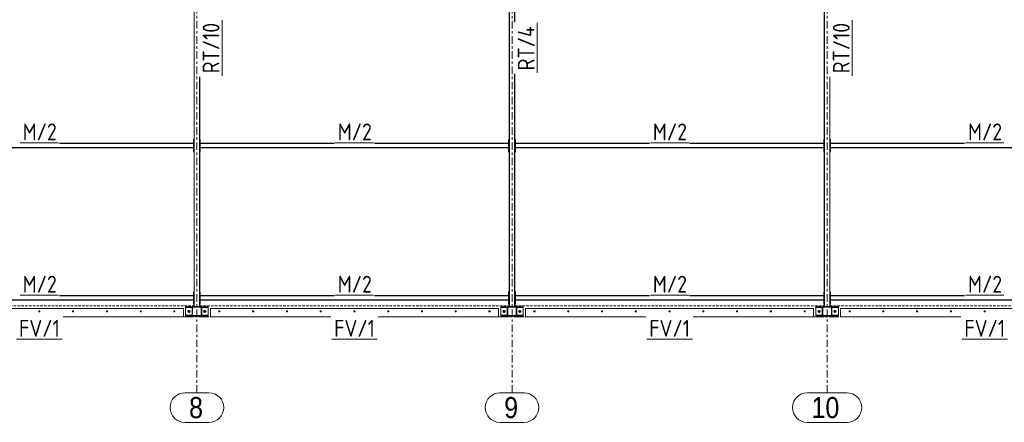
# Model space of a CAD drawing. Header units: millimetres. Extents: x -141 to 1046, y -218 to 621.
# Tile 10 of 16: x 479 to 713, y -25 to 71. Entities that reach past the tile are written whole.
import ezdxf

# ---------------------------------------------------------------- set-up
doc = ezdxf.new("R2010")
doc.units = ezdxf.units.MM
doc.header["$LTSCALE"] = 0.6
for name, pattern in [('VERDECKT2', [1.5, 1, -0.5]), ('XKITLINE00', [0]), ('XKITLINE03', [6, 3, -1, 1, -1])]:
    doc.linetypes.add(name, pattern=pattern)
for name, color, linetype, lineweight in [('Bolt', 7, 'Continuous', 0), ('Part', 2, 'Continuous', 0), ('PartMark', 3, 'Continuous', 0), ('S-GRID', 1, 'Continuous', 0)]:
    doc.layers.add(name, color=color, linetype=linetype, lineweight=lineweight)
doc.styles.add('ARIAL', font='ARIAL.TTF')
doc.styles.add('ISOCPEUR', font='ISOCPEUR.TTF')

msp = doc.modelspace()

# ---------------------------------------------------------------- linework, layer by layer
at = {"layer": 'Bolt', "color": 3, "linetype": 'XKITLINE00', "lineweight": 0}
for p, q in [((483.94, 1.44), (483.88, 1.33)), ((483.88, 1.33), (483.94, 1.23)), ((484.06, 1.44), (483.94, 1.44)), ((483.94, 1.23), (484.06, 1.23)), ((484.12, 1.33), (484.06, 1.44)), ((484.06, 1.23), (484.12, 1.33)), ((491.94, 1.44), (491.88, 1.33)), ((491.88, 1.33), (491.94, 1.23)), ((492.06, 1.44), (491.94, 1.44)), ((491.94, 1.23), (492.06, 1.23)), ((492.12, 1.33), (492.06, 1.44)), ((492.06, 1.23), (492.12, 1.33)), ((499.94, 1.44), (499.88, 1.33)), ((499.88, 1.33), (499.94, 1.23)), ((500.06, 1.44), (499.94, 1.44)), ((499.94, 1.23), (500.06, 1.23)), ((500.12, 1.33), (500.06, 1.44)), ((500.06, 1.23), (500.12, 1.33)), ((507.94, 1.44), (507.88, 1.33)), ((507.88, 1.33), (507.94, 1.23)), ((508.06, 1.44), (507.94, 1.44)), ((507.94, 1.23), (508.06, 1.23)), ((508.12, 1.33), (508.06, 1.44)), ((508.06, 1.23), (508.12, 1.33)), ((515.94, 1.44), (515.88, 1.33)), ((515.88, 1.33), (515.94, 1.23)), ((516.06, 1.44), (515.94, 1.44)), ((515.94, 1.23), (516.06, 1.23)), ((516.12, 1.33), (516.06, 1.44)), ((516.06, 1.23), (516.12, 1.33)), ((519.27, 1.45), (519.47, 1.56)), ((519.27, 1.22), (519.27, 1.45)), ((519.47, 1.1), (519.27, 1.22)), ((519.47, 1.56), (519.67, 1.45)), ((519.67, 1.22), (519.47, 1.1)), ((519.67, 1.45), (519.67, 1.22)), ((523, 1.45), (523.2, 1.56)), ((523, 1.22), (523, 1.45)), ((523.2, 1.1), (523, 1.22)), ((523.2, 1.56), (523.4, 1.45)), ((523.4, 1.22), (523.2, 1.1)), ((523.4, 1.45), (523.4, 1.22)), ((526.61, 1.44), (526.54, 1.33)), ((526.54, 1.33), (526.61, 1.23)), ((526.73, 1.44), (526.61, 1.44)), ((526.61, 1.23), (526.73, 1.23)), ((526.79, 1.33), (526.73, 1.44)), ((526.73, 1.23), (526.79, 1.33)), ((534.61, 1.44), (534.54, 1.33)), ((534.54, 1.33), (534.61, 1.23)), ((534.73, 1.44), (534.61, 1.44)), ((534.61, 1.23), (534.73, 1.23)), ((534.79, 1.33), (534.73, 1.44)), ((534.73, 1.23), (534.79, 1.33)), ((542.61, 1.44), (542.54, 1.33)), ((542.54, 1.33), (542.61, 1.23)), ((542.73, 1.44), (542.61, 1.44)), ((542.61, 1.23), (542.73, 1.23)), ((542.79, 1.33), (542.73, 1.44)), ((542.73, 1.23), (542.79, 1.33)), ((550.61, 1.44), (550.54, 1.33)), ((550.54, 1.33), (550.61, 1.23)), ((550.73, 1.44), (550.61, 1.44)), ((550.61, 1.23), (550.73, 1.23)), ((550.79, 1.33), (550.73, 1.44)), ((550.73, 1.23), (550.79, 1.33)), ((558.61, 1.44), (558.54, 1.33)), ((558.54, 1.33), (558.61, 1.23)), ((558.73, 1.44), (558.61, 1.44)), ((558.61, 1.23), (558.73, 1.23)), ((558.79, 1.33), (558.73, 1.44)), ((558.73, 1.23), (558.79, 1.33)), ((566.61, 1.44), (566.54, 1.33)), ((566.54, 1.33), (566.61, 1.23)), ((566.73, 1.44), (566.61, 1.44)), ((566.61, 1.23), (566.73, 1.23)), ((566.79, 1.33), (566.73, 1.44)), ((566.73, 1.23), (566.79, 1.33)), ((574.61, 1.44), (574.54, 1.33)), ((574.54, 1.33), (574.61, 1.23)), ((574.73, 1.44), (574.61, 1.44)), ((574.61, 1.23), (574.73, 1.23)), ((574.79, 1.33), (574.73, 1.44)), ((574.73, 1.23), (574.79, 1.33)), ((582.61, 1.44), (582.54, 1.33)), ((582.54, 1.33), (582.61, 1.23)), ((582.73, 1.44), (582.61, 1.44)), ((582.61, 1.23), (582.73, 1.23)), ((582.79, 1.33), (582.73, 1.44)), ((582.73, 1.23), (582.79, 1.33)), ((590.61, 1.44), (590.54, 1.33)), ((590.54, 1.33), (590.61, 1.23)), ((590.73, 1.44), (590.61, 1.44)), ((590.61, 1.23), (590.73, 1.23)), ((590.79, 1.33), (590.73, 1.44)), ((590.73, 1.23), (590.79, 1.33)), ((593.93, 1.45), (594.13, 1.56)), ((593.93, 1.22), (593.93, 1.45)), ((594.13, 1.1), (593.93, 1.22)), ((594.13, 1.56), (594.33, 1.45)), ((594.33, 1.22), (594.13, 1.1)), ((594.33, 1.45), (594.33, 1.22)), ((597.67, 1.45), (597.87, 1.56)), ((597.67, 1.22), (597.67, 1.45)), ((597.87, 1.1), (597.67, 1.22)), ((597.87, 1.56), (598.07, 1.45)), ((598.07, 1.22), (597.87, 1.1)), ((598.07, 1.45), (598.07, 1.22)), ((601.27, 1.44), (601.21, 1.33)), ((601.21, 1.33), (601.27, 1.23)), ((601.39, 1.44), (601.27, 1.44)), ((601.27, 1.23), (601.39, 1.23)), ((601.46, 1.33), (601.39, 1.44)), ((601.39, 1.23), (601.46, 1.33)), ((609.27, 1.44), (609.21, 1.33)), ((609.21, 1.33), (609.27, 1.23)), ((609.39, 1.44), (609.27, 1.44)), ((609.27, 1.23), (609.39, 1.23)), ((609.46, 1.33), (609.39, 1.44)), ((609.39, 1.23), (609.46, 1.33)), ((617.27, 1.44), (617.21, 1.33)), ((617.21, 1.33), (617.27, 1.23)), ((617.39, 1.44), (617.27, 1.44)), ((617.27, 1.23), (617.39, 1.23)), ((617.46, 1.33), (617.39, 1.44)), ((617.39, 1.23), (617.46, 1.33)), ((625.27, 1.44), (625.21, 1.33)), ((625.21, 1.33), (625.27, 1.23)), ((625.39, 1.44), (625.27, 1.44)), ((625.27, 1.23), (625.39, 1.23)), ((625.46, 1.33), (625.39, 1.44)), ((625.39, 1.23), (625.46, 1.33)), ((633.27, 1.44), (633.21, 1.33)), ((633.21, 1.33), (633.27, 1.23)), ((633.39, 1.44), (633.27, 1.44)), ((633.27, 1.23), (633.39, 1.23)), ((633.46, 1.33), (633.39, 1.44)), ((633.39, 1.23), (633.46, 1.33)), ((641.27, 1.44), (641.21, 1.33)), ((641.21, 1.33), (641.27, 1.23)), ((641.39, 1.44), (641.27, 1.44)), ((641.27, 1.23), (641.39, 1.23)), ((641.46, 1.33), (641.39, 1.44)), ((641.39, 1.23), (641.46, 1.33)), ((649.27, 1.44), (649.21, 1.33)), ((649.21, 1.33), (649.27, 1.23)), ((649.39, 1.44), (649.27, 1.44)), ((649.27, 1.23), (649.39, 1.23)), ((649.46, 1.33), (649.39, 1.44)), ((649.39, 1.23), (649.46, 1.33)), ((657.27, 1.44), (657.21, 1.33)), ((657.21, 1.33), (657.27, 1.23)), ((657.39, 1.44), (657.27, 1.44)), ((657.27, 1.23), (657.39, 1.23)), ((657.46, 1.33), (657.39, 1.44)), ((657.39, 1.23), (657.46, 1.33)), ((665.27, 1.44), (665.21, 1.33)), ((665.21, 1.33), (665.27, 1.23)), ((665.39, 1.44), (665.27, 1.44)), ((665.27, 1.23), (665.39, 1.23)), ((665.46, 1.33), (665.39, 1.44)), ((665.39, 1.23), (665.46, 1.33)), ((668.6, 1.45), (668.8, 1.56)), ((668.6, 1.22), (668.6, 1.45)), ((668.8, 1.1), (668.6, 1.22)), ((668.8, 1.56), (669, 1.45)), ((669, 1.22), (668.8, 1.1)), ((669, 1.45), (669, 1.22)), ((672.33, 1.45), (672.53, 1.56)), ((672.33, 1.22), (672.33, 1.45)), ((672.53, 1.1), (672.33, 1.22)), ((672.53, 1.56), (672.73, 1.45)), ((672.73, 1.22), (672.53, 1.1)), ((672.73, 1.45), (672.73, 1.22)), ((675.94, 1.44), (675.88, 1.33)), ((675.88, 1.33), (675.94, 1.23)), ((676.06, 1.44), (675.94, 1.44)), ((675.94, 1.23), (676.06, 1.23)), ((676.12, 1.33), (676.06, 1.44)), ((676.06, 1.23), (676.12, 1.33)), ((683.94, 1.44), (683.88, 1.33)), ((683.88, 1.33), (683.94, 1.23)), ((684.06, 1.44), (683.94, 1.44)), ((683.94, 1.23), (684.06, 1.23)), ((684.12, 1.33), (684.06, 1.44)), ((684.06, 1.23), (684.12, 1.33)), ((691.94, 1.44), (691.88, 1.33)), ((691.88, 1.33), (691.94, 1.23)), ((692.06, 1.44), (691.94, 1.44)), ((691.94, 1.23), (692.06, 1.23)), ((692.12, 1.33), (692.06, 1.44)), ((692.06, 1.23), (692.12, 1.33)), ((699.94, 1.44), (699.88, 1.33)), ((699.88, 1.33), (699.94, 1.23)), ((700.06, 1.44), (699.94, 1.44)), ((699.94, 1.23), (700.06, 1.23)), ((700.12, 1.33), (700.06, 1.44)), ((700.06, 1.23), (700.12, 1.33)), ((707.94, 1.44), (707.88, 1.33)), ((707.88, 1.33), (707.94, 1.23)), ((708.06, 1.44), (707.94, 1.44)), ((707.94, 1.23), (708.06, 1.23)), ((708.12, 1.33), (708.06, 1.44)), ((708.06, 1.23), (708.12, 1.33))]:
    msp.add_line(p, q, dxfattribs=at)
for centre, radius, start, end in [((484, 1.33), 0.14, 30, 210), ((484, 1.33), 0.14, 210, 30), ((484, 1.33), 0.0667, 30, 210), ((484, 1.33), 0.0667, 210, 30), ((492, 1.33), 0.14, 30, 210), ((492, 1.33), 0.14, 210, 30), ((492, 1.33), 0.0667, 30, 210), ((492, 1.33), 0.0667, 210, 30), ((500, 1.33), 0.14, 30, 210), ((500, 1.33), 0.14, 210, 30), ((500, 1.33), 0.0667, 30, 210), ((500, 1.33), 0.0667, 210, 30), ((508, 1.33), 0.14, 30, 210), ((508, 1.33), 0.14, 210, 30), ((508, 1.33), 0.0667, 30, 210), ((508, 1.33), 0.0667, 210, 30), ((516, 1.33), 0.14, 30, 210), ((516, 1.33), 0.14, 210, 30), ((516, 1.33), 0.0667, 30, 210), ((516, 1.33), 0.0667, 210, 30), ((519.47, 1.33), 0.247, 120, 300), ((519.47, 1.33), 0.133, 30, 210), ((519.47, 1.33), 0.247, 300, 120), ((519.47, 1.33), 0.133, 210, 30), ((523.2, 1.33), 0.247, 120, 300), ((523.2, 1.33), 0.133, 30, 210), ((523.2, 1.33), 0.247, 300, 120), ((523.2, 1.33), 0.133, 210, 30), ((526.67, 1.33), 0.14, 30, 210), ((526.67, 1.33), 0.14, 210, 30), ((526.67, 1.33), 0.0667, 30, 210), ((526.67, 1.33), 0.0667, 210, 30), ((534.67, 1.33), 0.14, 30, 210), ((534.67, 1.33), 0.14, 210, 30), ((534.67, 1.33), 0.0667, 30, 210), ((534.67, 1.33), 0.0667, 210, 30), ((542.67, 1.33), 0.14, 30, 210), ((542.67, 1.33), 0.14, 210, 30), ((542.67, 1.33), 0.0667, 30, 210), ((542.67, 1.33), 0.0667, 210, 30), ((550.67, 1.33), 0.14, 30, 210), ((550.67, 1.33), 0.14, 210, 30), ((550.67, 1.33), 0.0667, 30, 210), ((550.67, 1.33), 0.0667, 210, 30), ((558.67, 1.33), 0.14, 30, 210), ((558.67, 1.33), 0.14, 210, 30), ((558.67, 1.33), 0.0667, 30, 210), ((558.67, 1.33), 0.0667, 210, 30), ((566.67, 1.33), 0.14, 30, 210), ((566.67, 1.33), 0.14, 210, 30), ((566.67, 1.33), 0.0667, 30, 210), ((566.67, 1.33), 0.0667, 210, 30), ((574.67, 1.33), 0.14, 30, 210), ((574.67, 1.33), 0.14, 210, 30), ((574.67, 1.33), 0.0667, 30, 210), ((574.67, 1.33), 0.0667, 210, 30), ((582.67, 1.33), 0.14, 30, 210), ((582.67, 1.33), 0.14, 210, 30), ((582.67, 1.33), 0.0667, 30, 210), ((582.67, 1.33), 0.0667, 210, 30), ((590.67, 1.33), 0.14, 30, 210), ((590.67, 1.33), 0.14, 210, 30), ((590.67, 1.33), 0.0667, 30, 210), ((590.67, 1.33), 0.0667, 210, 30), ((594.13, 1.33), 0.247, 120, 300), ((594.13, 1.33), 0.133, 30, 210), ((594.13, 1.33), 0.247, 300, 120), ((594.13, 1.33), 0.133, 210, 30), ((597.87, 1.33), 0.247, 120, 300), ((597.87, 1.33), 0.133, 30, 210), ((597.87, 1.33), 0.247, 300, 120), ((597.87, 1.33), 0.133, 210, 30), ((601.33, 1.33), 0.14, 30, 210), ((601.33, 1.33), 0.14, 210, 30), ((601.33, 1.33), 0.0667, 30, 210), ((601.33, 1.33), 0.0667, 210, 30), ((609.33, 1.33), 0.14, 30, 210), ((609.33, 1.33), 0.14, 210, 30), ((609.33, 1.33), 0.0667, 30, 210), ((609.33, 1.33), 0.0667, 210, 30), ((617.33, 1.33), 0.14, 30, 210), ((617.33, 1.33), 0.14, 210, 30), ((617.33, 1.33), 0.0667, 30, 210), ((617.33, 1.33), 0.0667, 210, 30), ((625.33, 1.33), 0.14, 30, 210), ((625.33, 1.33), 0.14, 210, 30), ((625.33, 1.33), 0.0667, 30, 210), ((625.33, 1.33), 0.0667, 210, 30), ((633.33, 1.33), 0.14, 30, 210), ((633.33, 1.33), 0.14, 210, 30), ((633.33, 1.33), 0.0667, 30, 210), ((633.33, 1.33), 0.0667, 210, 30), ((641.33, 1.33), 0.14, 30, 210), ((641.33, 1.33), 0.14, 210, 30), ((641.33, 1.33), 0.0667, 30, 210), ((641.33, 1.33), 0.0667, 210, 30), ((649.33, 1.33), 0.14, 30, 210), ((649.33, 1.33), 0.14, 210, 30), ((649.33, 1.33), 0.0667, 30, 210), ((649.33, 1.33), 0.0667, 210, 30), ((657.33, 1.33), 0.14, 30, 210), ((657.33, 1.33), 0.14, 210, 30), ((657.33, 1.33), 0.0667, 30, 210), ((657.33, 1.33), 0.0667, 210, 30), ((665.33, 1.33), 0.14, 30, 210), ((665.33, 1.33), 0.14, 210, 30), ((665.33, 1.33), 0.0667, 30, 210), ((665.33, 1.33), 0.0667, 210, 30), ((668.8, 1.33), 0.247, 120, 300), ((668.8, 1.33), 0.133, 30, 210), ((668.8, 1.33), 0.247, 300, 120), ((668.8, 1.33), 0.133, 210, 30), ((672.53, 1.33), 0.247, 120, 300), ((672.53, 1.33), 0.133, 30, 210), ((672.53, 1.33), 0.247, 300, 120), ((672.53, 1.33), 0.133, 210, 30), ((676, 1.33), 0.14, 30, 210), ((676, 1.33), 0.14, 210, 30), ((676, 1.33), 0.0667, 30, 210), ((676, 1.33), 0.0667, 210, 30), ((684, 1.33), 0.14, 30, 210), ((684, 1.33), 0.14, 210, 30), ((684, 1.33), 0.0667, 30, 210), ((684, 1.33), 0.0667, 210, 30), ((692, 1.33), 0.14, 30, 210), ((692, 1.33), 0.14, 210, 30), ((692, 1.33), 0.0667, 30, 210), ((692, 1.33), 0.0667, 210, 30), ((700, 1.33), 0.14, 30, 210), ((700, 1.33), 0.14, 210, 30), ((700, 1.33), 0.0667, 30, 210), ((700, 1.33), 0.0667, 210, 30), ((708, 1.33), 0.14, 30, 210), ((708, 1.33), 0.14, 210, 30), ((708, 1.33), 0.0667, 30, 210), ((708, 1.33), 0.0667, 210, 30)]:
    msp.add_arc(centre, radius, start, end, dxfattribs=at)
at = {"layer": 'Part', "color": 2, "linetype": 'XKITLINE00', "lineweight": 0}
for p, q in [((520.67, 2.47), (520.67, 125.13)), ((520.72, 2.47), (520.72, 125.13)), ((595.33, 2.47), (595.33, 125.13)), ((595.39, 2.47), (595.39, 125.13)), ((596.61, 69.93), (596.61, 125.13)), ((596.67, 69.93), (596.67, 125.13)), ((670, 2.47), (670, 125.13)), ((670.05, 2.47), (670.05, 125.13)), ((521.95, 2.47), (521.95, 56.99)), ((522, 2.47), (522, 56.99)), ((596.61, 2.47), (596.61, 57.67)), ((596.67, 2.47), (596.67, 57.67)), ((671.28, 2.47), (671.28, 56.99)), ((671.33, 2.47), (671.33, 56.99)), ((520.53, 39.2), (520.53, 42.13)), ((520.53, 42.13), (520.67, 42.13)), ((520.67, 39.2), (520.67, 42.13)), ((522, 39.2), (522, 42.13)), ((522, 42.13), (522.13, 42.13)), ((522.13, 39.2), (522.13, 42.13)), ((595.2, 39.2), (595.2, 42.13)), ((595.2, 42.13), (595.33, 42.13)), ((595.33, 39.2), (595.33, 42.13)), ((596.67, 39.2), (596.67, 42.13)), ((596.67, 42.13), (596.8, 42.13)), ((596.8, 39.2), (596.8, 42.13)), ((669.87, 39.2), (669.87, 42.13)), ((669.87, 42.13), (670, 42.13)), ((670, 39.2), (670, 42.13)), ((671.33, 39.2), (671.33, 42.13)), ((671.33, 42.13), (671.47, 42.13)), ((671.47, 39.2), (671.47, 42.13)), ((520.53, 40.17), (447.47, 40.17)), ((447.47, 40.13), (520.53, 40.13)), ((488.75, 41.2), (520.53, 41.2)), ((520.53, 41.16), (488.75, 41.16)), ((520.53, 41.2), (520.53, 41.16)), ((520.53, 40.13), (520.53, 40.17)), ((522.13, 41.16), (522.13, 41.2)), ((522.13, 41.2), (553.91, 41.2)), ((553.91, 41.16), (522.13, 41.16)), ((522.13, 40.13), (522.13, 40.17)), ((595.2, 40.17), (522.13, 40.17)), ((522.13, 40.13), (595.2, 40.13)), ((563.42, 41.2), (595.2, 41.2)), ((595.2, 41.16), (563.42, 41.16)), ((595.2, 41.2), (595.2, 41.16)), ((595.2, 40.13), (595.2, 40.17)), ((596.8, 41.16), (596.8, 41.2)), ((596.8, 41.2), (628.58, 41.2)), ((628.58, 41.16), (596.8, 41.16)), ((596.8, 40.13), (596.8, 40.17)), ((669.87, 40.17), (596.8, 40.17)), ((596.8, 40.13), (669.87, 40.13)), ((638.09, 41.2), (669.87, 41.2)), ((669.87, 41.16), (638.09, 41.16)), ((669.87, 41.2), (669.87, 41.16)), ((669.87, 40.13), (669.87, 40.17)), ((671.47, 41.16), (671.47, 41.2)), ((671.47, 41.2), (703.25, 41.2)), ((703.25, 41.16), (671.47, 41.16)), ((671.47, 40.13), (671.47, 40.17)), ((744.53, 40.17), (671.47, 40.17)), ((671.47, 40.13), (744.53, 40.13)), ((520.53, 39.2), (520.67, 39.2)), ((522, 39.2), (522.13, 39.2)), ((595.2, 39.2), (595.33, 39.2)), ((596.67, 39.2), (596.8, 39.2)), ((669.87, 39.2), (670, 39.2)), ((671.33, 39.2), (671.47, 39.2)), ((488.75, 5.07), (520.53, 5.07)), ((520.53, 5.03), (488.75, 5.03)), ((520.53, 3.07), (520.53, 6)), ((520.53, 6), (520.67, 6)), ((520.53, 5.07), (520.53, 5.03)), ((520.67, 3.07), (520.67, 6)), ((522, 3.07), (522, 6)), ((522, 6), (522.13, 6)), ((522.13, 3.07), (522.13, 6)), ((522.13, 5.03), (522.13, 5.07)), ((522.13, 5.07), (553.91, 5.07)), ((553.91, 5.03), (522.13, 5.03)), ((563.42, 5.07), (595.2, 5.07)), ((595.2, 5.03), (563.42, 5.03)), ((595.2, 3.07), (595.2, 6)), ((595.2, 6), (595.33, 6)), ((595.2, 5.07), (595.2, 5.03)), ((595.33, 3.07), (595.33, 6)), ((596.67, 3.07), (596.67, 6)), ((596.67, 6), (596.8, 6)), ((596.8, 3.07), (596.8, 6)), ((596.8, 5.03), (596.8, 5.07)), ((596.8, 5.07), (628.58, 5.07)), ((628.58, 5.03), (596.8, 5.03)), ((638.09, 5.07), (669.87, 5.07)), ((669.87, 5.03), (638.09, 5.03)), ((669.87, 3.07), (669.87, 6)), ((669.87, 6), (670, 6)), ((669.87, 5.07), (669.87, 5.03)), ((670, 3.07), (670, 6)), ((671.33, 3.07), (671.33, 6)), ((671.33, 6), (671.47, 6)), ((671.47, 3.07), (671.47, 6)), ((671.47, 5.03), (671.47, 5.07)), ((671.47, 5.07), (703.25, 5.07)), ((703.25, 5.03), (671.47, 5.03)), ((520.53, 4.04), (447.47, 4.04)), ((447.47, 4), (520.53, 4)), ((518.67, 2.27), (518.67, 2.4)), ((518.67, 2.4), (520.27, 2.4)), ((518.67, 0.27), (518.67, 2.4)), ((520.27, 2.27), (520.27, 2.4)), ((520.27, 0.27), (520.27, 2.4)), ((520.27, 2.4), (522.4, 2.4)), ((520.27, 2.4), (520.4, 2.4)), ((522.33, 2.34), (520.33, 2.34)), ((520.33, 2.34), (520.33, 0.34)), ((520.4, 2.4), (520.4, 2.47)), ((520.4, 2.47), (522.27, 2.47)), ((520.4, 2.4), (522.27, 2.4)), ((520.53, 4), (520.53, 4.04)), ((520.53, 3.07), (520.67, 3.07)), ((520.67, 2.47), (520.72, 2.47)), ((521.95, 2.47), (522, 2.47)), ((522, 3.07), (522.13, 3.07)), ((522.13, 4), (522.13, 4.04)), ((595.2, 4.04), (522.13, 4.04)), ((522.13, 4), (595.2, 4)), ((522.27, 2.4), (522.27, 2.47)), ((522.27, 2.4), (524, 2.4)), ((522.33, 0.34), (522.33, 2.34)), ((522.4, 0.27), (522.4, 2.4)), ((522.4, 2.4), (522.4, 2.27)), ((524, 2.4), (522.4, 2.4)), ((524, 2.27), (524, 2.4)), ((524, 2.4), (524, 2.4)), ((593.33, 0.27), (593.33, 2.4)), ((593.33, 2.27), (593.33, 2.4)), ((593.33, 2.4), (594.93, 2.4)), ((594.93, 2.4), (595.07, 2.4)), ((594.93, 0.27), (594.93, 2.4)), ((594.93, 2.4), (597.07, 2.4)), ((594.93, 2.27), (594.93, 2.4)), ((597, 2.34), (595, 2.34)), ((595, 2.34), (595, 0.34)), ((595.07, 2.4), (595.07, 2.47)), ((595.07, 2.47), (596.93, 2.47)), ((595.07, 2.4), (596.93, 2.4)), ((595.2, 4), (595.2, 4.04)), ((595.2, 3.07), (595.33, 3.07)), ((595.33, 2.47), (595.39, 2.47)), ((596.61, 2.47), (596.67, 2.47)), ((596.67, 3.07), (596.8, 3.07)), ((596.8, 4), (596.8, 4.04)), ((669.87, 4.04), (596.8, 4.04)), ((596.8, 4), (669.87, 4)), ((596.93, 2.4), (596.93, 2.47)), ((596.93, 2.4), (598.67, 2.4)), ((597, 0.34), (597, 2.34)), ((597.07, 0.27), (597.07, 2.4)), ((597.07, 2.4), (597.07, 2.27)), ((598.67, 2.4), (597.07, 2.4)), ((598.67, 2.4), (598.67, 2.4)), ((598.67, 2.27), (598.67, 2.4)), ((668, 0.27), (668, 2.4)), ((668, 2.27), (668, 2.4)), ((668, 2.4), (669.6, 2.4)), ((669.6, 2.4), (669.73, 2.4)), ((669.6, 2.27), (669.6, 2.4)), ((669.6, 0.27), (669.6, 2.4)), ((669.6, 2.4), (671.73, 2.4)), ((671.67, 2.34), (669.67, 2.34)), ((669.67, 2.34), (669.67, 0.34)), ((669.73, 2.4), (669.73, 2.47)), ((669.73, 2.47), (671.6, 2.47)), ((669.73, 2.4), (671.6, 2.4)), ((669.87, 4), (669.87, 4.04)), ((669.87, 3.07), (670, 3.07)), ((670, 2.47), (670.05, 2.47)), ((671.28, 2.47), (671.33, 2.47)), ((671.33, 3.07), (671.47, 3.07)), ((671.47, 4), (671.47, 4.04)), ((744.53, 4.04), (671.47, 4.04)), ((671.47, 4), (744.53, 4)), ((671.6, 2.4), (671.6, 2.47)), ((671.6, 2.4), (673.33, 2.4)), ((671.67, 0.34), (671.67, 2.34)), ((671.73, 0.27), (671.73, 2.4)), ((671.73, 2.4), (671.73, 2.27)), ((673.33, 2.4), (671.73, 2.4)), ((673.33, 2.4), (673.33, 2.4)), ((673.33, 2.27), (673.33, 2.4)), ((518.13, 2), (449.87, 2)), ((489.61, 0.04), (518.13, 0.04)), ((518.13, 0), (489.61, 0)), ((518.13, 0), (518.13, 2)), ((518.67, 2.27), (520.27, 2.27)), ((518.67, 0.27), (518.67, 0.4)), ((518.67, 0.4), (520.27, 0.4)), ((518.67, 0.27), (520.27, 0.27)), ((520.2, 0.4), (520.2, 2.27)), ((520.2, 2.27), (520.27, 2.27)), ((520.2, 0.4), (520.27, 0.4)), ((520.27, 0.4), (520.27, 2.27)), ((520.27, 0.27), (520.27, 0.4)), ((522.4, 0.27), (520.27, 0.27)), ((520.33, 0.34), (522.33, 0.34)), ((520.4, 0.2), (520.4, 0.27)), ((520.4, 0.27), (522.27, 0.27)), ((520.4, 0.2), (522.27, 0.2)), ((522.27, 0.2), (522.27, 0.27)), ((522.4, 0.4), (522.4, 2.27)), ((522.4, 2.27), (522.47, 2.27)), ((522.4, 2.27), (524, 2.27)), ((522.4, 0.4), (522.47, 0.4)), ((522.4, 0.4), (522.4, 0.27)), ((524, 0.4), (522.4, 0.4)), ((522.4, 0.27), (524, 0.27)), ((522.47, 0.4), (522.47, 2.27)), ((524, 0.4), (524, 2.27)), ((524, 0.27), (524, 0.4)), ((592.8, 2), (524.53, 2)), ((524.53, 0), (524.53, 2)), ((524.53, 0.04), (553.05, 0.04)), ((553.05, 0), (524.53, 0)), ((564.28, 0.04), (592.8, 0.04)), ((592.8, 0), (564.28, 0)), ((592.8, 0), (592.8, 2)), ((593.33, 2.27), (594.93, 2.27)), ((593.33, 0.27), (593.33, 0.4)), ((593.33, 0.4), (594.93, 0.4)), ((593.33, 0.27), (594.93, 0.27)), ((594.87, 0.4), (594.87, 2.27)), ((594.87, 2.27), (594.93, 2.27)), ((594.87, 0.4), (594.93, 0.4)), ((594.93, 0.4), (594.93, 2.27)), ((594.93, 0.27), (594.93, 0.4)), ((597.07, 0.27), (594.93, 0.27)), ((595, 0.34), (597, 0.34)), ((595.07, 0.2), (595.07, 0.27)), ((595.07, 0.27), (596.93, 0.27)), ((595.07, 0.2), (596.93, 0.2)), ((596.93, 0.2), (596.93, 0.27)), ((597.07, 0.4), (597.07, 2.27)), ((597.07, 2.27), (597.13, 2.27)), ((597.07, 2.27), (598.67, 2.27)), ((597.07, 0.4), (597.13, 0.4)), ((597.07, 0.4), (597.07, 0.27)), ((598.67, 0.4), (597.07, 0.4)), ((597.07, 0.27), (598.67, 0.27)), ((597.13, 0.4), (597.13, 2.27)), ((598.67, 0.4), (598.67, 2.27)), ((598.67, 0.27), (598.67, 0.4)), ((667.47, 2), (599.2, 2)), ((599.2, 0), (599.2, 2)), ((599.2, 0.04), (627.72, 0.04)), ((627.72, 0), (599.2, 0)), ((638.95, 0.04), (667.47, 0.04)), ((667.47, 0), (638.95, 0)), ((667.47, 0), (667.47, 2)), ((668, 2.27), (669.6, 2.27)), ((668, 0.27), (668, 0.4)), ((668, 0.4), (669.6, 0.4)), ((668, 0.27), (669.6, 0.27)), ((669.53, 0.4), (669.53, 2.27)), ((669.53, 2.27), (669.6, 2.27)), ((669.53, 0.4), (669.6, 0.4)), ((669.6, 0.4), (669.6, 2.27)), ((669.6, 0.27), (669.6, 0.4)), ((671.73, 0.27), (669.6, 0.27)), ((669.67, 0.34), (671.67, 0.34)), ((669.73, 0.2), (669.73, 0.27)), ((669.73, 0.27), (671.6, 0.27)), ((669.73, 0.2), (671.6, 0.2)), ((671.6, 0.2), (671.6, 0.27)), ((671.73, 0.4), (671.73, 2.27)), ((671.73, 2.27), (671.8, 2.27)), ((671.73, 2.27), (673.33, 2.27)), ((671.73, 0.4), (671.8, 0.4)), ((671.73, 0.4), (671.73, 0.27)), ((673.33, 0.4), (671.73, 0.4)), ((671.73, 0.27), (673.33, 0.27)), ((671.8, 0.4), (671.8, 2.27)), ((673.33, 0.4), (673.33, 2.27)), ((673.33, 0.27), (673.33, 0.4)), ((742.13, 2), (673.87, 2)), ((673.87, 0), (673.87, 2)), ((673.87, 0.04), (702.39, 0.04)), ((702.39, 0), (673.87, 0))]:
    msp.add_line(p, q, dxfattribs=at)
at = {"layer": 'Part', "color": 4, "linetype": 'VERDECKT2', "lineweight": 0}
for p, q in [((447.33, 2.67), (520.67, 2.67)), ((522, 2.67), (595.33, 2.67)), ((596.67, 2.67), (670, 2.67)), ((671.33, 2.67), (744.67, 2.67)), ((518.13, 0), (524.53, 0)), ((518.67, 0.27), (520.4, 0.27)), ((518.67, 0.27), (518.67, 0.27)), ((522.27, 0.27), (524, 0.27)), ((592.8, 0), (599.2, 0)), ((593.33, 0.27), (595.07, 0.27)), ((593.33, 0.27), (593.33, 0.27)), ((596.93, 0.27), (598.67, 0.27)), ((667.47, 0), (673.87, 0)), ((668, 0.27), (669.73, 0.27)), ((668, 0.27), (668, 0.27)), ((671.6, 0.27), (673.33, 0.27))]:
    msp.add_line(p, q, dxfattribs=at)
at = {"layer": 'PartMark', "color": 1, "linetype": 'XKITLINE00', "lineweight": 0}
for p, q in [((527.3, 57.19), (527.3, 70.42)), ((676.63, 57.19), (676.63, 70.42)), ((601.97, 57.87), (601.97, 69.73)), ((479.45, 41.3), (488.55, 41.3)), ((554.11, 41.3), (563.22, 41.3)), ((628.78, 41.3), (637.89, 41.3)), ((703.45, 41.3), (712.55, 41.3)), ((479.45, 5.17), (488.55, 5.17)), ((554.11, 5.17), (563.22, 5.17)), ((628.78, 5.17), (637.89, 5.17)), ((703.45, 5.17), (712.55, 5.17)), ((478.59, -5.3), (489.41, -5.3)), ((553.25, -5.3), (564.08, -5.3)), ((627.92, -5.3), (638.75, -5.3)), ((702.59, -5.3), (713.41, -5.3))]:
    msp.add_line(p, q, dxfattribs=at)
at = {"layer": 'S-GRID', "color": 1, "linetype": 'XKITLINE03', "lineweight": 0}
for p, q in [((521.33, -17.99), (521.33, 528.6)), ((596, -17.99), (596, 528.6)), ((670.67, -17.99), (670.67, 528.6)), ((489.61, 0), (553.05, 0)), ((564.28, 0), (627.72, 0)), ((638.95, 0), (702.39, 0))]:
    msp.add_line(p, q, dxfattribs=at)
at = {"layer": 'S-GRID', "color": 1, "linetype": 'XKITLINE00', "lineweight": 0}
for p, q in [((518.48, -17.99), (524.19, -17.99)), ((593.15, -17.99), (598.85, -17.99)), ((665.96, -17.99), (675.38, -17.99)), ((518.48, -24.99), (524.19, -24.99)), ((593.15, -24.99), (598.85, -24.99)), ((665.96, -24.99), (675.38, -24.99))]:
    msp.add_line(p, q, dxfattribs=at)
for centre, start, end in [((518.48, -21.49), 90, 270), ((524.19, -21.49), 270, 90), ((593.15, -21.49), 90, 270), ((598.85, -21.49), 270, 90), ((665.96, -21.49), 90, 270), ((675.38, -21.49), 270, 90)]:
    msp.add_arc(centre, 3.5, start, end, dxfattribs=at)

# ---------------------------------------------------------------- texts
at = {"layer": 'PartMark', "color": 1, "style": 'ISOCPEUR', "width": 0.85}
for s, p in [('RT/10', (526.7, 57.79)), ('RT/10', (676.03, 57.79)), ('RT/4', (601.37, 58.47))]:
    msp.add_text(s, height=4, rotation=90.0002, dxfattribs=at).set_placement(p)
for s, p in [('M/2', (480.05, 41.9)), ('M/2', (554.71, 41.9)), ('M/2', (629.38, 41.9)), ('M/2', (704.05, 41.9)), ('M/2', (480.05, 5.77)), ('M/2', (554.71, 5.77)), ('M/2', (629.38, 5.77)), ('M/2', (704.05, 5.77)), ('FV/1', (479.19, -4.7)), ('FV/1', (553.85, -4.7)), ('FV/1', (628.52, -4.7)), ('FV/1', (703.19, -4.7))]:
    msp.add_text(s, height=4, dxfattribs=at).set_placement(p)
at = {"layer": 'S-GRID', "color": 7, "style": 'ARIAL', "width": 0.85}
for s, p in [('8', (519.48, -23.99)), ('9', (594.15, -23.99)), ('10', (666.96, -23.99))]:
    msp.add_text(s, height=5, dxfattribs=at).set_placement(p)

doc.saveas('drawing.dxf')
